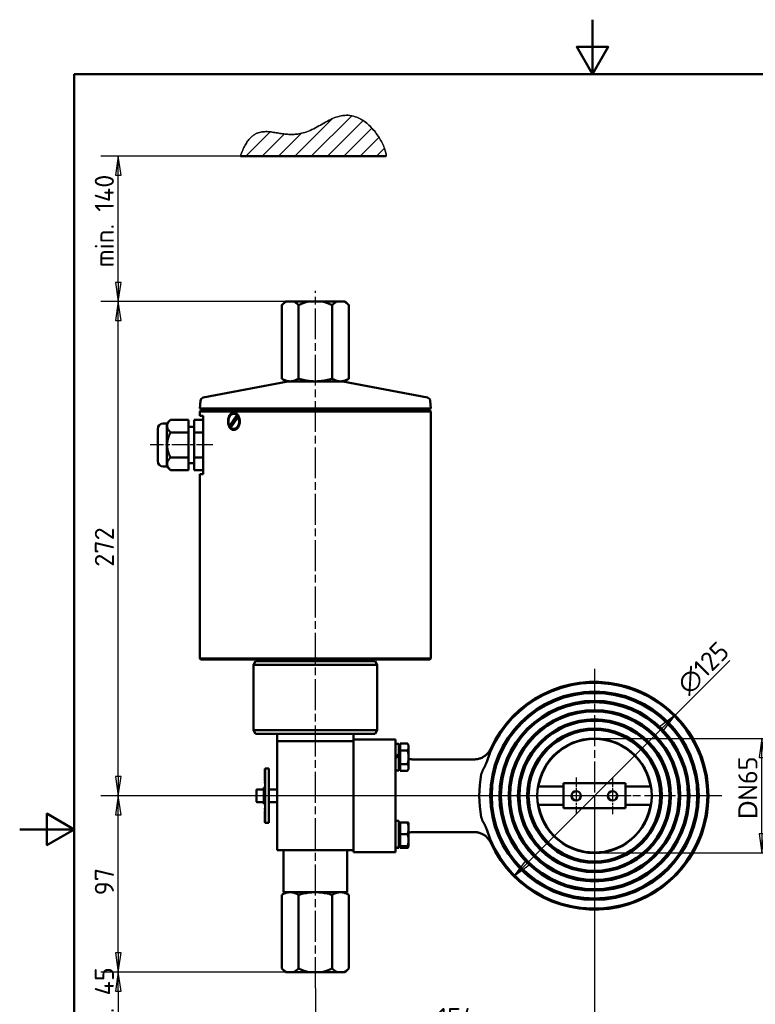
# Model space of a CAD drawing. Header units: millimetres. Extents: x 0 to 630, y 0 to 891.
# Tile 16 of 17: x 0 to 405, y 349 to 891. Entities that reach past the tile are written whole.
import ezdxf

# ---------------------------------------------------------------- set-up
doc = ezdxf.new("R2010")
doc.units = ezdxf.units.MM
doc.header["$LTSCALE"] = 3
doc.linetypes.add('CHAIN', pattern=[0.3543, 0.2362, -0.0295, 0.0591, -0.0295])
for name, color, linetype, lineweight in [('Bemaßungen(DIN)', 7, 'Continuous', 25), ('Mittellinie(DIN)', 4, 'CHAIN', 25), ('Mittelpunktmarkierung(DIN)', 4, 'CHAIN', 25), ('Rahmen_0', 179, 'Continuous', 50), ('Schraffur', 230, 'Continuous', 25), ('Sichtbare Kanten(DIN)', 7, 'Continuous', 50), ('Skizziergeometrie(DIN)', 179, 'Continuous', 50)]:
    doc.layers.add(name, color=color, linetype=linetype, lineweight=lineweight)
doc.styles.add('STANDARD-BSI~0', font='isocpeur.ttf')
doc.dimstyles.new('STANDARD-DIN', dxfattribs={"dimscale": 3, "dimtxt": 3.5, "dimasz": 3.5, "dimexe": 3.175, "dimexo": 0, "dimgap": 0.8, "dimtad": 1, "dimrnd": 1e-08, "dimtxsty": 'STANDARD-BSI~0', "dimblk": 'Filled-1', "dimcen": 0.09, "dimdle": 10, "dimclrd": 5, "dimclre": 5, "dimclrt": 256, "dimadec": 1, "dimazin": 2, "dimtfac": 0.714286, "dimtdec": 3, "dimtmove": 0, "dimatfit": 3, "dimfxl": 0, "dimtolj": 1, "dimlwd": 25, "dimlwe": 25, "dimarcsym": 0})

# ---------------------------------------------------------------- blocks, each defined once
blk = doc.blocks.new('Ränder Default Border')
at = {"layer": 'Rahmen_0', "flags": 128}
for points in [[(105, 297), (105, 287), (102.11, 292), (107.89, 292), (105, 287)], [(10, 10), (10, 287), (200, 287), (200, 10), (10, 10)], [(0, 148.5), (10, 148.5), (5, 151.39), (5, 145.61), (10, 148.5)]]:
    blk.add_lwpolyline(points, dxfattribs=at)
blk = doc.blocks.new('Filled-1')
at = {"color": 0}
for p, q in [((0, 0), (-1, 0.143)), ((-1, 0.143), (-1, -0.143)), ((-1, 0), (0, 0)), ((-1, -0.143), (0, 0))]:
    blk.add_line(p, q, dxfattribs=at)
at = {"color": 0, "flags": 128}
blk.add_lwpolyline([(-1, -0.143), (0, 0), (-1, 0.143), (-1, -0.143)], dxfattribs=at)
at = {"color": 0}
blk.add_solid([(-1, -0.143), (0, 0), (-1, 0.143), (-1, -0.143)], dxfattribs=at)
blk = doc.blocks.new('*D19')
at = {"layer": 'Bemaßungen(DIN)', "color": 5, "linetype": 'Continuous', "lineweight": 25}
for p, q in [((316.09, 464), (316.09, 324.75)), ((162.59, 358.14), (162.59, 324.75)), ((173.09, 334.28), (305.59, 334.28))]:
    blk.add_line(p, q, dxfattribs=at)
at = {"layer": 'Defpoints', "color": 0, "linetype": 'Continuous'}
for p in [(316.09, 464), (162.59, 358.14), (316.09, 334.28)]:
    blk.add_point(p, dxfattribs=at)
at = {"layer": 'Bemaßungen(DIN)', "color": 5, "linetype": 'Continuous', "lineweight": 25, "xscale": 10.5, "yscale": 10.5, "zscale": 10.5, "rotation": 180}
blk.add_blockref('Filled-1', (162.59, 334.28), dxfattribs=at)
at = {"layer": 'Bemaßungen(DIN)', "color": 5, "linetype": 'Continuous', "lineweight": 25, "xscale": 10.5, "yscale": 10.5, "zscale": 10.5}
blk.add_blockref('Filled-1', (316.09, 334.28), dxfattribs=at)
at = {"layer": 'Bemaßungen(DIN)', "color": 250, "linetype": 'Continuous', "lineweight": 25, "true_color": 0x3f3f3f, "insert": (229.89, 347.18), "char_height": 10.5, "attachment_point": 1, "style": 'STANDARD-BSI~0'}
blk.add_mtext('\\A1;154', dxfattribs=at)
blk = doc.blocks.new('*D20')
at = {"layer": 'Bemaßungen(DIN)', "color": 5, "linetype": 'Continuous', "lineweight": 25}
for p, q in [((316.09, 464), (44.69, 464)), ((54.21, 377.5), (54.21, 453.5)), ((154.68, 367), (44.69, 367))]:
    blk.add_line(p, q, dxfattribs=at)
at = {"layer": 'Defpoints', "color": 0, "linetype": 'Continuous'}
for p in [(54.21, 464), (316.09, 464), (154.68, 367)]:
    blk.add_point(p, dxfattribs=at)
at = {"layer": 'Bemaßungen(DIN)', "color": 5, "linetype": 'Continuous', "lineweight": 25, "xscale": 10.5, "yscale": 10.5, "zscale": 10.5}
for p, rotation in [((54.21, 464), 90), ((54.21, 367), 270)]:
    blk.add_blockref('Filled-1', p, dxfattribs=dict(at, rotation=rotation))
at = {"layer": 'Bemaßungen(DIN)', "color": 250, "linetype": 'Continuous', "lineweight": 25, "true_color": 0x3f3f3f, "insert": (41.31, 409.2), "char_height": 10.5, "attachment_point": 1, "rotation": 90, "style": 'STANDARD-BSI~0'}
blk.add_mtext('\\A1;97', dxfattribs=at)
blk = doc.blocks.new('*D21')
at = {"layer": 'Bemaßungen(DIN)', "color": 5, "linetype": 'Continuous', "lineweight": 25}
for p, q in [((154.68, 735.91), (44.69, 735.91)), ((54.21, 474.5), (54.21, 725.41)), ((316.09, 464), (44.69, 464))]:
    blk.add_line(p, q, dxfattribs=at)
at = {"layer": 'Defpoints', "color": 0, "linetype": 'Continuous'}
for p in [(54.21, 735.91), (154.68, 735.91), (316.09, 464)]:
    blk.add_point(p, dxfattribs=at)
at = {"layer": 'Bemaßungen(DIN)', "color": 5, "linetype": 'Continuous', "lineweight": 25, "xscale": 10.5, "yscale": 10.5, "zscale": 10.5}
for p, rotation in [((54.21, 735.91), 90), ((54.21, 464), 270)]:
    blk.add_blockref('Filled-1', p, dxfattribs=dict(at, rotation=rotation))
at = {"layer": 'Bemaßungen(DIN)', "color": 250, "linetype": 'Continuous', "lineweight": 25, "true_color": 0x3f3f3f, "insert": (41.31, 589.98), "char_height": 10.5, "attachment_point": 1, "rotation": 90, "style": 'STANDARD-BSI~0'}
blk.add_mtext('\\A1;272', dxfattribs=at)
blk = doc.blocks.new('*D24')
at = {"layer": 'Bemaßungen(DIN)', "color": 5, "linetype": 'Continuous', "lineweight": 25}
for p, q in [((316.09, 495.5), (417.73, 495.5)), ((408.2, 443), (408.2, 485)), ((316.09, 432.5), (417.73, 432.5))]:
    blk.add_line(p, q, dxfattribs=at)
at = {"layer": 'Defpoints', "color": 0, "linetype": 'Continuous'}
for p in [(316.09, 495.5), (408.2, 495.5), (316.09, 432.5)]:
    blk.add_point(p, dxfattribs=at)
at = {"layer": 'Bemaßungen(DIN)', "color": 5, "linetype": 'Continuous', "lineweight": 25, "xscale": 10.5, "yscale": 10.5, "zscale": 10.5}
for p, rotation in [((408.2, 495.5), 90), ((408.2, 432.5), 270)]:
    blk.add_blockref('Filled-1', p, dxfattribs=dict(at, rotation=rotation))
at = {"layer": 'Bemaßungen(DIN)', "color": 250, "linetype": 'Continuous', "lineweight": 25, "true_color": 0x3f3f3f, "insert": (395.19, 444.52), "char_height": 10.5, "attachment_point": 1, "rotation": 90, "style": 'STANDARD-BSI~0'}
blk.add_mtext('\\A1; \\fAIGDT|b0|i0;\\H10.5000;D\\fISOCPEUR|b0|i0;\\H10.5000;N65', dxfattribs=at)
blk = doc.blocks.new('*D25')
at = {"layer": 'Bemaßungen(DIN)', "color": 5, "linetype": 'Continuous', "lineweight": 25}
for p, q in [((360.4, 508.3), (390.52, 538.42)), ((279.21, 427.12), (352.97, 500.87))]:
    blk.add_line(p, q, dxfattribs=at)
at = {"layer": 'Defpoints', "color": 0, "linetype": 'Continuous'}
for p in [(360.4, 508.3), (271.79, 419.69)]:
    blk.add_point(p, dxfattribs=at)
at = {"layer": 'Bemaßungen(DIN)', "color": 5, "linetype": 'Continuous', "lineweight": 25, "xscale": 10.5, "yscale": 10.5, "zscale": 10.5}
for p, rotation in [((360.4, 508.3), 44.99999999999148), ((271.79, 419.69), 224.9999999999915)]:
    blk.add_blockref('Filled-1', p, dxfattribs=dict(at, rotation=rotation))
at = {"layer": 'Bemaßungen(DIN)', "color": 250, "linetype": 'Continuous', "lineweight": 25, "true_color": 0x3f3f3f, "insert": (360.4, 526.54), "char_height": 10.5, "attachment_point": 1, "rotation": 45, "style": 'STANDARD-BSI~0'}
blk.add_mtext('\\A1;∅125', dxfattribs=at)
blk = doc.blocks.new('*D26')
at = {"layer": 'Bemaßungen(DIN)', "color": 5, "linetype": 'Continuous', "lineweight": 25}
for p, q in [((121.37, 815.91), (44.69, 815.91)), ((54.21, 746.41), (54.21, 805.41)), ((150.7, 735.91), (44.69, 735.91))]:
    blk.add_line(p, q, dxfattribs=at)
at = {"layer": 'Defpoints', "color": 0, "linetype": 'Continuous'}
for p in [(54.21, 815.91), (121.37, 815.91), (150.7, 735.91)]:
    blk.add_point(p, dxfattribs=at)
at = {"layer": 'Bemaßungen(DIN)', "color": 5, "linetype": 'Continuous', "lineweight": 25, "xscale": 10.5, "yscale": 10.5, "zscale": 10.5}
for p, rotation in [((54.21, 815.91), 90), ((54.21, 735.91), 270)]:
    blk.add_blockref('Filled-1', p, dxfattribs=dict(at, rotation=rotation))
at = {"layer": 'Bemaßungen(DIN)', "color": 250, "linetype": 'Continuous', "lineweight": 25, "true_color": 0x3f3f3f, "insert": (41.3, 748.08), "char_height": 10.5, "attachment_point": 1, "rotation": 90, "style": 'STANDARD-BSI~0'}
blk.add_mtext('\\A1; min. 140', dxfattribs=at)
blk = doc.blocks.new('*D28')
at = {"layer": 'Bemaßungen(DIN)', "color": 5, "linetype": 'Continuous', "lineweight": 25}
for p, q in [((146.77, 367), (44.69, 367)), ((54.21, 356.5), (54.21, 327.5)), ((143.22, 317), (44.69, 317))]:
    blk.add_line(p, q, dxfattribs=at)
at = {"layer": 'Defpoints', "color": 0, "linetype": 'Continuous'}
for p in [(146.77, 367), (54.21, 317), (143.22, 317)]:
    blk.add_point(p, dxfattribs=at)
at = {"layer": 'Bemaßungen(DIN)', "color": 5, "linetype": 'Continuous', "lineweight": 25, "xscale": 10.5, "yscale": 10.5, "zscale": 10.5}
for p, rotation in [((54.21, 367), 90), ((54.21, 317), 270)]:
    blk.add_blockref('Filled-1', p, dxfattribs=dict(at, rotation=rotation))
at = {"layer": 'Bemaßungen(DIN)', "color": 250, "linetype": 'Continuous', "lineweight": 25, "true_color": 0x3f3f3f, "insert": (41.3, 316.8), "char_height": 10.5, "attachment_point": 1, "rotation": 90, "style": 'STANDARD-BSI~0'}
blk.add_mtext('\\A1; min. 45', dxfattribs=at)

msp = doc.modelspace()

# ---------------------------------------------------------------- hatches: boundary and pattern name
at = {"layer": 'Schraffur'}
h = msp.add_hatch(dxfattribs=at)
h.set_pattern_fill('ANSI31', color=256, scale=50.8, style=0)
h.set_pattern_definition([(45, (0, 0), (-4.49013, 4.49013), [])])
edge = h.paths.add_edge_path()
edge.add_line((121.368, 815.909), (201.546, 815.909))
edge.add_spline(control_points=[(201.546, 815.909), (201.924, 822.326), (174.615, 869.415), (157.257, 797.778), (130.894, 843.425), (121.368, 815.909)], knot_values=[0, 0, 0, 0, 0, 0.4905104, 1, 1, 1, 1, 1], degree=4, periodic=0)

# ---------------------------------------------------------------- linework, layer by layer
msp.add_line((121.368, 815.909), (201.546, 815.909))
msp.add_open_spline([(201.546, 815.909), (201.924, 822.326), (174.615, 869.415), (157.257, 797.778), (130.894, 843.425), (121.368, 815.909)], degree=4, knots=[0, 0, 0, 0, 0, 0.4905104, 1, 1, 1, 1, 1])
at = {"layer": 'Mittellinie(DIN)', "linetype": 'CHAIN', "ltscale": 23.990969}
msp.add_line((162.592, 358.142), (162.592, 741.819), dxfattribs=at)
at = {"layer": 'Mittellinie(DIN)', "linetype": 'CHAIN', "ltscale": 12.772414}
msp.add_line((106.258, 656.996), (71.775, 656.996), dxfattribs=at)
at = {"layer": 'Mittelpunktmarkierung(DIN)', "linetype": 'CHAIN', "ltscale": 23.990969}
for p, q in [((316.092, 533.757), (316.092, 392.971)), ((386.075, 463.996), (125.974, 463.996))]:
    msp.add_line(p, q, dxfattribs=at)
at = {"layer": 'Mittelpunktmarkierung(DIN)', "linetype": 'CHAIN', "ltscale": 7.48203}
for p, q in [((306.092, 474.096), (306.092, 453.896)), ((326.092, 474.096), (326.092, 453.896)), ((316.192, 463.996), (295.992, 463.996)), ((336.192, 463.996), (315.992, 463.996))]:
    msp.add_line(p, q, dxfattribs=at)
at = {"layer": 'Sichtbare Kanten(DIN)'}
for p, q in [((146.117, 735.909), (144.117, 733.909)), ((144.117, 733.909), (144.117, 693.409)), ((146.772, 735.909), (146.117, 735.909)), ((146.772, 735.909), (150.7, 735.909)), ((158.664, 735.909), (150.7, 735.909)), ((153.355, 733.909), (153.355, 693.409)), ((158.664, 735.909), (166.521, 735.909)), ((174.484, 735.909), (166.521, 735.909)), ((171.83, 733.909), (171.83, 693.409)), ((174.484, 735.909), (178.413, 735.909)), ((179.067, 735.909), (178.413, 735.909)), ((179.067, 735.909), (181.067, 733.909)), ((181.067, 733.909), (181.067, 693.409)), ((147.407, 691.873), (100.982, 683.033)), ((146.715, 691.909), (144.117, 693.409)), ((146.715, 691.909), (178.469, 691.909)), ((177.778, 691.873), (224.202, 683.033)), ((178.469, 691.909), (181.067, 693.409)), ((99.364, 681.242), (98.992, 676.996)), ((225.821, 681.242), (226.192, 676.996)), ((226.192, 676.996), (98.992, 676.996)), ((99.988, 676.909), (98.992, 676.996)), ((99.592, 675.996), (99.092, 675.496)), ((226.092, 675.496), (99.092, 675.496)), ((99.092, 672.996), (99.092, 675.496)), ((100.889, 672.996), (99.092, 672.996)), ((99.592, 675.996), (225.592, 675.996)), ((225.196, 676.909), (99.988, 676.909)), ((100.592, 676.909), (100.592, 675.996)), ((100.889, 672.996), (100.889, 640.996)), ((115.291, 667.592), (119.403, 673.462)), ((120.162, 672.399), (116.049, 666.53)), ((119.916, 672.882), (116.616, 668.172)), ((117.726, 674.196), (118.08, 674.196)), ((119.403, 673.462), (119.757, 673.462)), ((120.515, 672.399), (120.162, 672.399)), ((224.592, 676.909), (224.592, 675.996)), ((225.196, 676.909), (226.192, 676.996)), ((225.592, 675.996), (226.092, 675.496)), ((226.092, 539.496), (226.092, 675.496)), ((80.889, 668.852), (78.889, 668.852)), ((80.889, 668.852), (82.889, 670.852)), ((80.889, 668.852), (80.889, 645.139)), ((92.889, 670.852), (82.889, 670.852)), ((92.889, 663.924), (92.889, 670.852)), ((95.889, 666.996), (92.889, 666.996)), ((95.889, 670.852), (95.889, 663.924)), ((100.889, 670.852), (95.889, 670.852)), ((115.644, 667.592), (115.291, 667.592)), ((75.889, 648.139), (75.889, 665.852)), ((92.889, 663.924), (82.889, 663.924)), ((92.889, 650.068), (92.889, 663.924)), ((100.889, 663.924), (95.889, 663.924)), ((95.889, 663.924), (95.889, 650.068)), ((117.726, 665.796), (118.08, 665.796)), ((80.889, 645.139), (78.889, 645.139)), ((80.889, 645.139), (82.889, 643.139)), ((92.889, 650.068), (82.889, 650.068)), ((92.889, 643.139), (92.889, 650.068)), ((95.889, 646.996), (92.889, 646.996)), ((100.889, 650.068), (95.889, 650.068)), ((95.889, 650.068), (95.889, 643.139)), ((92.889, 643.139), (82.889, 643.139)), ((100.889, 643.139), (95.889, 643.139)), ((99.092, 640.996), (100.889, 640.996)), ((99.092, 539.496), (99.092, 640.996)), ((99.092, 539.496), (226.092, 539.496)), ((99.592, 538.996), (99.092, 539.496)), ((225.592, 538.996), (99.592, 538.996)), ((129.747, 537.996), (128.592, 535.996)), ((129.747, 537.996), (195.438, 537.996)), ((131.592, 537.996), (131.592, 538.996)), ((193.592, 537.996), (193.592, 538.996)), ((195.438, 537.996), (196.592, 535.996)), ((225.592, 538.996), (226.092, 539.496)), ((196.592, 535.996), (128.592, 535.996)), ((128.592, 499.996), (128.592, 535.996)), ((196.592, 499.996), (196.592, 535.996)), ((128.592, 499.996), (196.592, 499.996)), ((129.747, 497.996), (128.592, 499.996)), ((195.438, 497.996), (196.592, 499.996)), ((195.438, 497.996), (129.747, 497.996)), ((141.592, 497.996), (141.592, 493.996)), ((183.592, 493.996), (141.592, 493.996)), ((141.592, 493.996), (141.592, 433.996)), ((183.592, 494.914), (183.592, 497.996)), ((206.592, 495.028), (183.592, 495.028)), ((183.592, 494.914), (183.592, 494.547)), ((183.592, 493.996), (183.592, 494.547)), ((183.592, 433.996), (183.592, 493.996)), ((206.592, 495.028), (206.592, 494.547)), ((206.592, 494.547), (206.592, 491.548)), ((183.592, 491.548), (183.592, 436.444)), ((206.592, 492.609), (208.592, 492.609)), ((206.592, 491.548), (206.592, 436.444)), ((208.592, 492.609), (208.592, 486.764)), ((209.192, 491.024), (208.592, 491.024)), ((209.192, 492.715), (213.312, 492.715)), ((209.192, 488.962), (209.192, 492.715)), ((209.192, 488.962), (213.312, 488.962)), ((209.192, 481.456), (209.192, 488.962)), ((213.892, 491.709), (213.312, 492.715)), ((213.892, 490.838), (213.892, 491.709)), ((213.892, 485.209), (213.892, 490.838)), ((208.592, 486.764), (206.592, 485.609)), ((206.592, 484.809), (208.592, 485.964)), ((208.592, 486.764), (208.592, 485.964)), ((208.592, 485.964), (208.592, 477.809)), ((213.892, 479.58), (213.892, 485.209)), ((250.102, 483.996), (216.592, 483.996)), ((134.892, 476.824), (134.892, 478.793)), ((134.992, 478.793), (134.892, 478.793)), ((134.892, 476.772), (134.892, 476.824)), ((134.992, 476.824), (134.892, 476.824)), ((134.992, 476.772), (134.892, 476.772)), ((134.892, 476.17), (134.892, 476.772)), ((134.992, 448.996), (134.992, 478.996)), ((136.992, 478.996), (134.992, 478.996)), ((136.992, 448.996), (136.992, 478.996)), ((206.592, 477.809), (208.592, 477.809)), ((209.192, 479.394), (208.592, 479.394)), ((209.192, 481.456), (213.312, 481.456)), ((209.192, 477.703), (209.192, 481.456)), ((209.192, 477.703), (213.312, 477.703)), ((213.892, 478.709), (213.312, 477.703)), ((213.892, 478.709), (213.892, 479.58)), ((134.892, 476.07), (134.892, 476.17)), ((134.992, 476.17), (134.892, 476.17)), ((134.992, 476.07), (134.892, 476.07)), ((134.892, 476.005), (134.892, 476.036)), ((134.992, 476.036), (134.892, 476.036)), ((134.892, 475.732), (134.892, 476.005)), ((134.992, 476.005), (134.892, 476.005)), ((134.892, 475.463), (134.892, 475.732)), ((134.992, 475.732), (134.892, 475.732)), ((134.892, 475.294), (134.892, 475.463)), ((134.892, 475.052), (134.892, 475.294)), ((134.992, 475.294), (134.892, 475.294)), ((134.892, 473.453), (134.892, 475.052)), ((134.992, 475.052), (134.892, 475.052)), ((134.892, 473.413), (134.892, 473.453)), ((134.992, 473.453), (134.892, 473.453)), ((134.992, 473.413), (134.892, 473.413)), ((134.892, 472.466), (134.892, 473.413)), ((134.892, 472.237), (134.892, 472.466)), ((134.992, 472.466), (134.892, 472.466)), ((134.992, 472.237), (134.892, 472.237)), ((134.892, 471.082), (134.892, 471.582)), ((134.992, 471.582), (134.892, 471.582)), ((130.192, 460.896), (130.192, 467.096)), ((130.592, 467.496), (134.192, 467.496)), ((134.192, 459.496), (134.192, 468.496)), ((134.992, 468.496), (134.192, 468.496)), ((134.892, 470.909), (134.892, 471.082)), ((134.992, 471.082), (134.892, 471.082)), ((134.992, 470.909), (134.892, 470.909)), ((134.892, 468.878), (134.892, 469.22)), ((134.992, 469.22), (134.892, 469.22)), ((134.892, 468.69), (134.892, 468.878)), ((134.992, 468.878), (134.892, 468.878)), ((134.992, 468.69), (134.892, 468.69)), ((136.992, 467.496), (141.592, 467.496)), ((284.992, 468.996), (299.092, 468.996)), ((333.092, 470.924), (299.092, 470.924)), ((299.092, 457.068), (299.092, 470.924)), ((333.092, 470.924), (333.092, 457.068)), ((333.092, 468.996), (347.193, 468.996)), ((130.592, 460.496), (134.192, 460.496)), ((134.992, 459.496), (134.192, 459.496)), ((134.892, 459.114), (134.892, 459.302)), ((134.992, 459.302), (134.892, 459.302)), ((134.892, 458.772), (134.892, 459.114)), ((134.992, 459.114), (134.892, 459.114)), ((134.992, 458.772), (134.892, 458.772)), ((134.892, 456.909), (134.892, 457.083)), ((134.992, 457.083), (134.892, 457.083)), ((134.892, 456.409), (134.892, 456.909)), ((134.992, 456.909), (134.892, 456.909)), ((134.992, 456.409), (134.892, 456.409)), ((134.892, 455.525), (134.892, 455.755)), ((134.992, 455.755), (134.892, 455.755)), ((134.892, 454.496), (134.892, 455.525)), ((134.992, 455.525), (134.892, 455.525)), ((136.992, 460.496), (141.592, 460.496)), ((284.992, 458.996), (299.092, 458.996)), ((299.092, 457.068), (333.092, 457.068)), ((333.092, 458.996), (347.193, 458.996)), ((134.892, 454.465), (134.892, 454.496)), ((134.992, 454.496), (134.892, 454.496)), ((134.892, 454.192), (134.892, 454.465)), ((134.992, 454.465), (134.892, 454.465)), ((134.892, 453.923), (134.892, 454.192)), ((134.992, 454.192), (134.892, 454.192)), ((134.892, 453.754), (134.892, 453.923)), ((134.892, 453.512), (134.892, 453.754)), ((134.992, 453.754), (134.892, 453.754)), ((134.892, 451.913), (134.892, 453.512)), ((134.992, 453.512), (134.892, 453.512)), ((134.992, 451.913), (134.892, 451.913)), ((134.892, 451.873), (134.892, 451.913)), ((134.992, 451.873), (134.892, 451.873)), ((134.892, 451.822), (134.892, 451.873)), ((134.892, 451.22), (134.892, 451.822)), ((134.992, 451.822), (134.892, 451.822)), ((134.892, 451.168), (134.892, 451.22)), ((134.992, 451.22), (134.892, 451.22)), ((134.892, 449.198), (134.892, 451.168)), ((134.992, 451.168), (134.892, 451.168)), ((206.592, 450.183), (208.592, 450.183)), ((208.592, 450.183), (208.592, 435.548)), ((134.992, 449.198), (134.892, 449.198)), ((136.992, 448.996), (134.992, 448.996)), ((209.192, 448.598), (208.592, 448.598)), ((209.192, 449.283), (213.312, 449.283)), ((209.192, 442.783), (209.192, 449.283)), ((213.312, 449.283), (213.892, 449.283)), ((213.892, 446.033), (213.892, 449.283)), ((213.892, 439.533), (213.892, 446.033)), ((209.192, 442.783), (213.312, 442.783)), ((209.192, 436.283), (209.192, 442.783)), ((213.892, 436.283), (213.892, 439.533)), ((216.592, 443.996), (250.102, 443.996)), ((141.592, 433.996), (183.592, 433.996)), ((145.092, 433.996), (145.092, 410.996)), ((180.092, 433.996), (180.092, 410.996)), ((183.592, 433.444), (183.592, 433.996)), ((183.592, 433.444), (183.592, 432.963)), ((206.592, 436.444), (206.592, 433.444)), ((206.592, 433.444), (206.592, 432.963)), ((207.285, 435.383), (208.592, 435.383)), ((209.192, 436.968), (208.592, 436.968)), ((208.592, 435.548), (208.592, 435.421)), ((208.592, 435.421), (208.592, 435.383)), ((209.192, 435.277), (209.192, 436.283)), ((209.192, 436.283), (213.312, 436.283)), ((209.192, 435.277), (213.312, 435.277)), ((213.892, 436.283), (213.312, 435.277)), ((213.892, 436.283), (213.312, 436.283)), ((183.592, 432.963), (206.592, 432.963)), ((146.715, 410.996), (144.117, 409.496)), ((144.117, 368.996), (144.117, 409.496)), ((180.092, 410.996), (145.092, 410.996)), ((153.355, 368.996), (153.355, 409.496)), ((171.83, 368.996), (171.83, 409.496)), ((178.469, 410.996), (181.067, 409.496)), ((181.067, 368.996), (181.067, 409.496)), ((146.117, 366.996), (144.117, 368.996)), ((179.067, 366.996), (181.067, 368.996)), ((146.117, 366.996), (146.772, 366.996)), ((150.7, 366.996), (146.772, 366.996)), ((150.7, 366.996), (158.664, 366.996)), ((166.521, 366.996), (158.664, 366.996)), ((166.521, 366.996), (174.484, 366.996)), ((178.413, 366.996), (174.484, 366.996)), ((178.413, 366.996), (179.067, 366.996))]:
    msp.add_line(p, q, dxfattribs=at)
at = {"layer": 'Sichtbare Kanten(DIN)', "flags": 128}
for points in [[(146.772, 735.909), (146.666, 735.857), (146.56, 735.803), (146.454, 735.746), (146.348, 735.686), (146.241, 735.624), (146.134, 735.559), (146.026, 735.491), (145.918, 735.421), (145.81, 735.347), (145.701, 735.272), (145.592, 735.193), (145.482, 735.111), (145.372, 735.027), (145.261, 734.94), (145.15, 734.85), (145.038, 734.757), (144.926, 734.662), (144.812, 734.563), (144.698, 734.462), (144.584, 734.357), (144.468, 734.25), (144.352, 734.139), (144.235, 734.025), (144.117, 733.909)], [(153.355, 733.909), (153.237, 734.025), (153.12, 734.139), (153.003, 734.25), (152.888, 734.357), (152.773, 734.462), (152.659, 734.563), (152.546, 734.662), (152.433, 734.757), (152.321, 734.85), (152.21, 734.94), (152.099, 735.027), (151.989, 735.111), (151.879, 735.193), (151.77, 735.272), (151.661, 735.347), (151.553, 735.421), (151.445, 735.491), (151.338, 735.559), (151.231, 735.624), (151.124, 735.686), (151.018, 735.746), (150.911, 735.803), (150.806, 735.857), (150.7, 735.909)], [(158.664, 735.909), (158.453, 735.857), (158.241, 735.803), (158.029, 735.746), (157.816, 735.686), (157.602, 735.624), (157.388, 735.559), (157.173, 735.491), (156.957, 735.421), (156.741, 735.347), (156.523, 735.272), (156.305, 735.193), (156.086, 735.111), (155.865, 735.027), (155.644, 734.94), (155.421, 734.85), (155.197, 734.757), (154.972, 734.662), (154.745, 734.563), (154.517, 734.462), (154.288, 734.357), (154.057, 734.25), (153.824, 734.139), (153.59, 734.025), (153.355, 733.909)], [(171.83, 733.909), (171.594, 734.025), (171.36, 734.139), (171.128, 734.25), (170.897, 734.357), (170.667, 734.462), (170.439, 734.563), (170.213, 734.662), (169.988, 734.757), (169.764, 734.85), (169.541, 734.94), (169.319, 735.027), (169.099, 735.111), (168.879, 735.193), (168.661, 735.272), (168.444, 735.347), (168.227, 735.421), (168.011, 735.491), (167.796, 735.559), (167.582, 735.624), (167.369, 735.686), (167.156, 735.746), (166.944, 735.803), (166.732, 735.857), (166.521, 735.909)], [(174.484, 735.909), (174.379, 735.857), (174.273, 735.803), (174.167, 735.746), (174.06, 735.686), (173.954, 735.624), (173.847, 735.559), (173.739, 735.491), (173.631, 735.421), (173.523, 735.347), (173.414, 735.272), (173.305, 735.193), (173.195, 735.111), (173.085, 735.027), (172.974, 734.94), (172.863, 734.85), (172.751, 734.757), (172.638, 734.662), (172.525, 734.563), (172.411, 734.462), (172.296, 734.357), (172.181, 734.25), (172.065, 734.139), (171.948, 734.025), (171.83, 733.909)], [(181.067, 733.909), (180.95, 734.025), (180.833, 734.139), (180.716, 734.25), (180.601, 734.357), (180.486, 734.462), (180.372, 734.563), (180.259, 734.662), (180.146, 734.757), (180.034, 734.85), (179.923, 734.94), (179.812, 735.027), (179.702, 735.111), (179.592, 735.193), (179.483, 735.272), (179.374, 735.347), (179.266, 735.421), (179.158, 735.491), (179.051, 735.559), (178.944, 735.624), (178.837, 735.686), (178.73, 735.746), (178.624, 735.803), (178.518, 735.857), (178.413, 735.909)], [(144.117, 693.409), (144.554, 693.166), (144.976, 692.949), (145.385, 692.757), (145.783, 692.589), (146.172, 692.442), (146.553, 692.317), (146.927, 692.213), (147.295, 692.128), (147.659, 692.063), (148.02, 692.016), (148.378, 691.989), (148.736, 691.98), (149.093, 691.989), (149.452, 692.016), (149.812, 692.063), (150.176, 692.128), (150.545, 692.213), (150.919, 692.317), (151.299, 692.442), (151.688, 692.589), (152.087, 692.757), (152.496, 692.949), (152.918, 693.166), (153.355, 693.409)], [(153.355, 693.409), (154.228, 693.166), (155.072, 692.949), (155.891, 692.757), (156.688, 692.589), (157.465, 692.442), (158.227, 692.317), (158.974, 692.213), (159.711, 692.128), (160.439, 692.063), (161.16, 692.016), (161.877, 691.989), (162.592, 691.98), (163.307, 691.989), (164.024, 692.016), (164.745, 692.063), (165.473, 692.128), (166.21, 692.213), (166.958, 692.317), (167.719, 692.442), (168.497, 692.589), (169.294, 692.757), (170.112, 692.949), (170.957, 693.166), (171.83, 693.409)], [(171.83, 693.409), (172.266, 693.166), (172.688, 692.949), (173.098, 692.757), (173.496, 692.589), (173.885, 692.442), (174.266, 692.317), (174.64, 692.213), (175.008, 692.128), (175.372, 692.063), (175.733, 692.016), (176.091, 691.989), (176.449, 691.98), (176.806, 691.989), (177.165, 692.016), (177.525, 692.063), (177.889, 692.128), (178.257, 692.213), (178.631, 692.317), (179.012, 692.442), (179.401, 692.589), (179.799, 692.757), (180.209, 692.949), (180.631, 693.166), (181.067, 693.409)], [(117.691, 665.246), (117.272, 665.287), (116.855, 665.411), (116.452, 665.618), (116.076, 665.905), (115.736, 666.259), (115.441, 666.664), (115.186, 667.122), (114.966, 667.639), (114.79, 668.202), (114.665, 668.794), (114.591, 669.399), (114.567, 669.996), (114.591, 670.593), (114.665, 671.198), (114.79, 671.791), (114.966, 672.354), (115.186, 672.871), (115.441, 673.328), (115.737, 673.734), (116.077, 674.088), (116.452, 674.374), (116.855, 674.581), (117.272, 674.705), (117.691, 674.746)], [(117.691, 674.746), (118.114, 674.705), (118.543, 674.581), (118.965, 674.374), (119.365, 674.088), (119.734, 673.734), (120.06, 673.328), (120.344, 672.871), (120.592, 672.354), (120.792, 671.791), (120.936, 671.198), (121.021, 670.593), (121.05, 669.996), (121.021, 669.399), (120.936, 668.794), (120.793, 668.202), (120.592, 667.639), (120.345, 667.122), (120.06, 666.664), (119.734, 666.259), (119.366, 665.905), (118.965, 665.618), (118.543, 665.411), (118.114, 665.287), (117.691, 665.246)], [(119.757, 673.462), (119.764, 673.435), (119.772, 673.409), (119.779, 673.383), (119.786, 673.357), (119.793, 673.331), (119.8, 673.305), (119.807, 673.28), (119.814, 673.255), (119.821, 673.23), (119.828, 673.205), (119.835, 673.181), (119.841, 673.157), (119.848, 673.133), (119.855, 673.109), (119.861, 673.085), (119.867, 673.062), (119.874, 673.039), (119.88, 673.016), (119.886, 672.993), (119.892, 672.971), (119.898, 672.948), (119.904, 672.926), (119.91, 672.904), (119.916, 672.882)], [(82.889, 670.852), (82.574, 670.525), (82.292, 670.208), (82.043, 669.901), (81.824, 669.602), (81.634, 669.311), (81.472, 669.025), (81.336, 668.745), (81.226, 668.469), (81.141, 668.196), (81.081, 667.925), (81.045, 667.656), (81.033, 667.388), (81.045, 667.12), (81.081, 666.851), (81.141, 666.581), (81.226, 666.308), (81.336, 666.031), (81.472, 665.751), (81.634, 665.465), (81.824, 665.174), (82.043, 664.875), (82.292, 664.568), (82.574, 664.251), (82.889, 663.924)], [(116.616, 668.172), (116.58, 668.151), (116.543, 668.128), (116.506, 668.106), (116.468, 668.084), (116.431, 668.061), (116.393, 668.039), (116.354, 668.016), (116.315, 667.992), (116.276, 667.969), (116.237, 667.945), (116.197, 667.922), (116.157, 667.898), (116.116, 667.873), (116.075, 667.849), (116.034, 667.824), (115.992, 667.8), (115.95, 667.774), (115.908, 667.749), (115.865, 667.724), (115.821, 667.698), (115.778, 667.672), (115.734, 667.646), (115.689, 667.619), (115.644, 667.592)], [(82.889, 663.924), (82.574, 663.269), (82.292, 662.636), (82.043, 662.022), (81.824, 661.424), (81.634, 660.841), (81.472, 660.27), (81.336, 659.709), (81.226, 659.157), (81.141, 658.611), (81.081, 658.07), (81.045, 657.532), (81.033, 656.996), (81.045, 656.46), (81.081, 655.922), (81.141, 655.381), (81.226, 654.835), (81.336, 654.282), (81.472, 653.722), (81.634, 653.151), (81.824, 652.567), (82.043, 651.97), (82.292, 651.356), (82.574, 650.722), (82.889, 650.068)], [(82.889, 650.068), (82.574, 649.74), (82.292, 649.424), (82.043, 649.117), (81.824, 648.818), (81.634, 648.526), (81.472, 648.241), (81.336, 647.96), (81.226, 647.684), (81.141, 647.411), (81.081, 647.14), (81.045, 646.872), (81.033, 646.603), (81.045, 646.335), (81.081, 646.067), (81.141, 645.796), (81.226, 645.523), (81.336, 645.247), (81.472, 644.966), (81.634, 644.681), (81.824, 644.389), (82.043, 644.09), (82.292, 643.783), (82.574, 643.467), (82.889, 643.139)], [(213.892, 490.838), (213.891, 490.913), (213.888, 490.988), (213.883, 491.063), (213.876, 491.138), (213.867, 491.213), (213.857, 491.288), (213.844, 491.363), (213.829, 491.438), (213.812, 491.514), (213.793, 491.589), (213.773, 491.666), (213.75, 491.742), (213.725, 491.819), (213.698, 491.897), (213.669, 491.975), (213.639, 492.053), (213.606, 492.133), (213.57, 492.213), (213.533, 492.294), (213.493, 492.376), (213.451, 492.459), (213.407, 492.543), (213.361, 492.628), (213.312, 492.715)], [(213.312, 488.962), (213.361, 489.048), (213.407, 489.133), (213.451, 489.217), (213.493, 489.3), (213.533, 489.382), (213.57, 489.463), (213.606, 489.544), (213.639, 489.623), (213.669, 489.702), (213.698, 489.78), (213.725, 489.857), (213.75, 489.934), (213.773, 490.011), (213.793, 490.087), (213.812, 490.163), (213.829, 490.238), (213.844, 490.313), (213.857, 490.388), (213.867, 490.463), (213.876, 490.538), (213.883, 490.613), (213.888, 490.688), (213.891, 490.763), (213.892, 490.838)], [(213.892, 485.209), (213.891, 485.359), (213.888, 485.51), (213.883, 485.659), (213.876, 485.809), (213.867, 485.959), (213.857, 486.109), (213.844, 486.259), (213.829, 486.409), (213.812, 486.56), (213.793, 486.712), (213.773, 486.864), (213.75, 487.017), (213.725, 487.171), (213.698, 487.326), (213.669, 487.482), (213.639, 487.639), (213.606, 487.798), (213.57, 487.959), (213.533, 488.121), (213.493, 488.285), (213.451, 488.451), (213.407, 488.619), (213.361, 488.789), (213.312, 488.962)], [(249.91, 483.996), (250.388, 484.007), (250.865, 484.041), (251.339, 484.098), (251.809, 484.177), (252.276, 484.279), (252.737, 484.403), (253.192, 484.549), (253.641, 484.716), (254.08, 484.905), (254.509, 485.114), (254.928, 485.343), (255.335, 485.591), (255.729, 485.859), (256.111, 486.145), (256.479, 486.45), (256.833, 486.772), (257.171, 487.111), (257.491, 487.465), (257.795, 487.834), (258.08, 488.216), (258.346, 488.611), (258.593, 489.019), (258.821, 489.439), (259.029, 489.87)], [(213.312, 481.456), (213.361, 481.629), (213.407, 481.799), (213.451, 481.967), (213.493, 482.133), (213.533, 482.297), (213.57, 482.459), (213.606, 482.62), (213.639, 482.779), (213.669, 482.936), (213.698, 483.092), (213.725, 483.247), (213.75, 483.401), (213.773, 483.554), (213.793, 483.706), (213.812, 483.858), (213.829, 484.009), (213.844, 484.159), (213.857, 484.309), (213.867, 484.459), (213.876, 484.609), (213.883, 484.759), (213.888, 484.908), (213.891, 485.059), (213.892, 485.209)], [(253.86, 475.812), (253.916, 476.077), (253.985, 476.338), (254.065, 476.597), (254.156, 476.852), (254.255, 477.104), (254.362, 477.354), (254.477, 477.605), (254.599, 477.858), (254.728, 478.114), (254.862, 478.374), (255.001, 478.637), (255.144, 478.905), (255.292, 479.179), (255.442, 479.461), (255.594, 479.749), (255.746, 480.043), (255.898, 480.343), (256.048, 480.649), (256.194, 480.962), (256.337, 481.28), (256.473, 481.604), (256.603, 481.933), (256.725, 482.268), (256.837, 482.608)], [(213.892, 479.58), (213.891, 479.655), (213.888, 479.73), (213.883, 479.805), (213.876, 479.88), (213.867, 479.955), (213.857, 480.03), (213.844, 480.105), (213.829, 480.18), (213.812, 480.255), (213.793, 480.331), (213.773, 480.407), (213.75, 480.484), (213.725, 480.561), (213.698, 480.638), (213.669, 480.716), (213.639, 480.795), (213.606, 480.874), (213.57, 480.955), (213.533, 481.036), (213.493, 481.118), (213.451, 481.201), (213.407, 481.285), (213.361, 481.37), (213.312, 481.456)], [(213.312, 477.703), (213.361, 477.79), (213.407, 477.875), (213.451, 477.959), (213.493, 478.042), (213.533, 478.124), (213.57, 478.205), (213.606, 478.285), (213.639, 478.365), (213.669, 478.443), (213.698, 478.521), (213.725, 478.599), (213.75, 478.676), (213.773, 478.752), (213.793, 478.829), (213.812, 478.904), (213.829, 478.98), (213.844, 479.055), (213.857, 479.13), (213.867, 479.205), (213.876, 479.28), (213.883, 479.355), (213.888, 479.43), (213.891, 479.505), (213.892, 479.58)], [(285.62, 470.924), (285.597, 470.821), (285.573, 470.716), (285.55, 470.61), (285.528, 470.504), (285.505, 470.398), (285.483, 470.294), (285.462, 470.191), (285.442, 470.09), (285.423, 469.991), (285.404, 469.896), (285.387, 469.804), (285.37, 469.716), (285.355, 469.632), (285.34, 469.553), (285.327, 469.478), (285.314, 469.407), (285.302, 469.34), (285.291, 469.276), (285.281, 469.216), (285.272, 469.161), (285.264, 469.111), (285.256, 469.067), (285.25, 469.028), (285.245, 468.996)], [(346.94, 468.996), (346.934, 469.028), (346.928, 469.067), (346.921, 469.111), (346.912, 469.161), (346.903, 469.216), (346.893, 469.276), (346.882, 469.34), (346.87, 469.407), (346.858, 469.478), (346.844, 469.553), (346.83, 469.632), (346.814, 469.716), (346.798, 469.804), (346.78, 469.896), (346.762, 469.991), (346.742, 470.09), (346.722, 470.191), (346.701, 470.294), (346.679, 470.398), (346.657, 470.504), (346.634, 470.61), (346.611, 470.716), (346.588, 470.821), (346.565, 470.924)], [(285.245, 458.996), (285.25, 458.963), (285.256, 458.925), (285.264, 458.881), (285.272, 458.831), (285.281, 458.776), (285.291, 458.716), (285.302, 458.652), (285.314, 458.584), (285.327, 458.513), (285.34, 458.439), (285.355, 458.36), (285.37, 458.276), (285.387, 458.188), (285.404, 458.096), (285.423, 458), (285.442, 457.902), (285.462, 457.801), (285.483, 457.698), (285.505, 457.593), (285.528, 457.488), (285.55, 457.382), (285.573, 457.276), (285.597, 457.171), (285.62, 457.068)], [(346.565, 457.068), (346.588, 457.171), (346.611, 457.276), (346.634, 457.382), (346.657, 457.488), (346.679, 457.593), (346.701, 457.698), (346.722, 457.801), (346.742, 457.902), (346.762, 458), (346.78, 458.096), (346.798, 458.188), (346.814, 458.276), (346.83, 458.36), (346.844, 458.439), (346.858, 458.513), (346.87, 458.584), (346.882, 458.652), (346.893, 458.716), (346.903, 458.776), (346.912, 458.831), (346.921, 458.881), (346.928, 458.925), (346.934, 458.963), (346.94, 458.996)], [(256.837, 445.383), (256.724, 445.727), (256.6, 446.065), (256.469, 446.398), (256.331, 446.725), (256.187, 447.045), (256.04, 447.36), (255.889, 447.668), (255.737, 447.969), (255.584, 448.263), (255.432, 448.549), (255.283, 448.829), (255.137, 449.101), (254.994, 449.368), (254.855, 449.63), (254.722, 449.888), (254.594, 450.142), (254.473, 450.393), (254.36, 450.642), (254.254, 450.89), (254.155, 451.142), (254.065, 451.397), (253.985, 451.655), (253.916, 451.915), (253.86, 452.179)], [(213.892, 446.033), (213.891, 446.163), (213.888, 446.293), (213.883, 446.423), (213.876, 446.552), (213.867, 446.682), (213.857, 446.812), (213.844, 446.942), (213.829, 447.072), (213.812, 447.203), (213.793, 447.334), (213.773, 447.466), (213.75, 447.598), (213.725, 447.731), (213.698, 447.866), (213.669, 448.001), (213.639, 448.137), (213.606, 448.275), (213.57, 448.414), (213.533, 448.554), (213.493, 448.696), (213.451, 448.84), (213.407, 448.986), (213.361, 449.133), (213.312, 449.283)], [(213.312, 442.783), (213.361, 442.932), (213.407, 443.08), (213.451, 443.225), (213.493, 443.369), (213.533, 443.511), (213.57, 443.651), (213.606, 443.79), (213.639, 443.928), (213.669, 444.064), (213.698, 444.199), (213.725, 444.334), (213.75, 444.467), (213.773, 444.6), (213.793, 444.731), (213.812, 444.863), (213.829, 444.993), (213.844, 445.123), (213.857, 445.253), (213.867, 445.383), (213.876, 445.513), (213.883, 445.643), (213.888, 445.772), (213.891, 445.902), (213.892, 446.033)], [(213.892, 439.533), (213.891, 439.663), (213.888, 439.793), (213.883, 439.923), (213.876, 440.052), (213.867, 440.182), (213.857, 440.312), (213.844, 440.442), (213.829, 440.572), (213.812, 440.703), (213.793, 440.834), (213.773, 440.966), (213.75, 441.098), (213.725, 441.231), (213.698, 441.366), (213.669, 441.501), (213.639, 441.637), (213.606, 441.775), (213.57, 441.914), (213.533, 442.054), (213.493, 442.196), (213.451, 442.34), (213.407, 442.486), (213.361, 442.633), (213.312, 442.783)], [(213.312, 436.283), (213.361, 436.432), (213.407, 436.58), (213.451, 436.725), (213.493, 436.869), (213.533, 437.011), (213.57, 437.151), (213.606, 437.29), (213.639, 437.428), (213.669, 437.564), (213.698, 437.699), (213.725, 437.834), (213.75, 437.967), (213.773, 438.1), (213.793, 438.231), (213.812, 438.363), (213.829, 438.493), (213.844, 438.623), (213.857, 438.753), (213.867, 438.883), (213.876, 439.013), (213.883, 439.143), (213.888, 439.272), (213.891, 439.402), (213.892, 439.533)], [(249.91, 443.996), (250.388, 443.984), (250.865, 443.95), (251.339, 443.893), (251.809, 443.814), (252.276, 443.713), (252.737, 443.589), (253.192, 443.443), (253.641, 443.276), (254.08, 443.087), (254.509, 442.878), (254.928, 442.649), (255.335, 442.4), (255.729, 442.133), (256.111, 441.846), (256.479, 441.542), (256.833, 441.219), (257.171, 440.88), (257.491, 440.526), (257.795, 440.158), (258.08, 439.776), (258.346, 439.38), (258.593, 438.972), (258.821, 438.552), (259.029, 438.122)], [(213.312, 435.277), (213.337, 435.322), (213.362, 435.366), (213.387, 435.411), (213.411, 435.455), (213.434, 435.498), (213.456, 435.542), (213.478, 435.585), (213.499, 435.627), (213.52, 435.67), (213.54, 435.712), (213.559, 435.754), (213.578, 435.796), (213.596, 435.838), (213.614, 435.879), (213.631, 435.92), (213.648, 435.961), (213.664, 436.002), (213.679, 436.042), (213.694, 436.083), (213.708, 436.123), (213.722, 436.163), (213.735, 436.203), (213.748, 436.243), (213.76, 436.283)], [(153.355, 409.496), (152.918, 409.739), (152.496, 409.955), (152.087, 410.147), (151.688, 410.316), (151.299, 410.462), (150.919, 410.587), (150.545, 410.692), (150.176, 410.776), (149.812, 410.842), (149.452, 410.888), (149.093, 410.916), (148.736, 410.925), (148.378, 410.916), (148.02, 410.888), (147.659, 410.842), (147.295, 410.776), (146.927, 410.692), (146.553, 410.587), (146.172, 410.462), (145.783, 410.316), (145.385, 410.147), (144.976, 409.955), (144.554, 409.739), (144.117, 409.496)], [(171.83, 409.496), (170.957, 409.739), (170.112, 409.955), (169.294, 410.147), (168.497, 410.316), (167.719, 410.462), (166.958, 410.587), (166.21, 410.692), (165.473, 410.776), (164.745, 410.842), (164.024, 410.888), (163.307, 410.916), (162.592, 410.925), (161.877, 410.916), (161.16, 410.888), (160.439, 410.842), (159.711, 410.776), (158.974, 410.692), (158.227, 410.587), (157.465, 410.462), (156.688, 410.316), (155.891, 410.147), (155.072, 409.955), (154.228, 409.739), (153.355, 409.496)], [(181.067, 409.496), (180.631, 409.739), (180.209, 409.955), (179.799, 410.147), (179.401, 410.316), (179.012, 410.462), (178.631, 410.587), (178.257, 410.692), (177.889, 410.776), (177.525, 410.842), (177.165, 410.888), (176.806, 410.916), (176.449, 410.925), (176.091, 410.916), (175.733, 410.888), (175.372, 410.842), (175.008, 410.776), (174.64, 410.692), (174.266, 410.587), (173.885, 410.462), (173.496, 410.316), (173.098, 410.147), (172.688, 409.955), (172.266, 409.739), (171.83, 409.496)], [(144.117, 368.996), (144.235, 368.879), (144.352, 368.765), (144.468, 368.655), (144.584, 368.547), (144.698, 368.443), (144.812, 368.341), (144.926, 368.243), (145.038, 368.147), (145.15, 368.054), (145.261, 367.964), (145.372, 367.877), (145.482, 367.793), (145.592, 367.712), (145.701, 367.633), (145.81, 367.557), (145.918, 367.484), (146.026, 367.413), (146.134, 367.346), (146.241, 367.281), (146.348, 367.218), (146.454, 367.159), (146.56, 367.102), (146.666, 367.047), (146.772, 366.996)], [(150.7, 366.996), (150.806, 367.047), (150.911, 367.102), (151.018, 367.159), (151.124, 367.218), (151.231, 367.281), (151.338, 367.346), (151.445, 367.413), (151.553, 367.484), (151.661, 367.557), (151.77, 367.633), (151.879, 367.712), (151.989, 367.793), (152.099, 367.877), (152.21, 367.964), (152.321, 368.054), (152.433, 368.147), (152.546, 368.243), (152.659, 368.341), (152.773, 368.443), (152.888, 368.547), (153.003, 368.655), (153.12, 368.765), (153.237, 368.879), (153.355, 368.996)], [(153.355, 368.996), (153.59, 368.879), (153.824, 368.765), (154.057, 368.655), (154.288, 368.547), (154.517, 368.443), (154.745, 368.341), (154.972, 368.243), (155.197, 368.147), (155.421, 368.054), (155.644, 367.964), (155.865, 367.877), (156.086, 367.793), (156.305, 367.712), (156.523, 367.633), (156.741, 367.557), (156.957, 367.484), (157.173, 367.413), (157.388, 367.346), (157.602, 367.281), (157.816, 367.218), (158.029, 367.159), (158.241, 367.102), (158.453, 367.047), (158.664, 366.996)], [(166.521, 366.996), (166.732, 367.047), (166.944, 367.102), (167.156, 367.159), (167.369, 367.218), (167.582, 367.281), (167.796, 367.346), (168.011, 367.413), (168.227, 367.484), (168.444, 367.557), (168.661, 367.633), (168.879, 367.712), (169.099, 367.793), (169.319, 367.877), (169.541, 367.964), (169.764, 368.054), (169.988, 368.147), (170.213, 368.243), (170.439, 368.341), (170.667, 368.443), (170.897, 368.547), (171.128, 368.655), (171.36, 368.765), (171.594, 368.879), (171.83, 368.996)], [(171.83, 368.996), (171.948, 368.879), (172.065, 368.765), (172.181, 368.655), (172.296, 368.547), (172.411, 368.443), (172.525, 368.341), (172.638, 368.243), (172.751, 368.147), (172.863, 368.054), (172.974, 367.964), (173.085, 367.877), (173.195, 367.793), (173.305, 367.712), (173.414, 367.633), (173.523, 367.557), (173.631, 367.484), (173.739, 367.413), (173.847, 367.346), (173.954, 367.281), (174.06, 367.218), (174.167, 367.159), (174.273, 367.102), (174.379, 367.047), (174.484, 366.996)], [(178.413, 366.996), (178.518, 367.047), (178.624, 367.102), (178.73, 367.159), (178.837, 367.218), (178.944, 367.281), (179.051, 367.346), (179.158, 367.413), (179.266, 367.484), (179.374, 367.557), (179.483, 367.633), (179.592, 367.712), (179.702, 367.793), (179.812, 367.877), (179.923, 367.964), (180.034, 368.054), (180.146, 368.147), (180.259, 368.243), (180.372, 368.341), (180.486, 368.443), (180.601, 368.547), (180.716, 368.655), (180.833, 368.765), (180.95, 368.879), (181.067, 368.996)]]:
    msp.add_lwpolyline(points, dxfattribs=at)
at = {"layer": 'Sichtbare Kanten(DIN)'}
for centre, radius in [((316.092, 463.996), 57.317), ((316.092, 463.996), 56.917), ((316.092, 463.996), 56.517), ((316.092, 463.996), 52.233), ((316.092, 463.996), 51.833), ((316.092, 463.996), 51.433), ((316.092, 463.996), 47.15), ((316.092, 463.996), 46.75), ((316.092, 463.996), 46.35), ((316.092, 463.996), 42.067), ((316.092, 463.996), 41.667), ((316.092, 463.996), 41.267), ((316.092, 463.996), 36.983), ((316.092, 463.996), 36.583), ((316.092, 463.996), 36.183), ((316.092, 463.996), 31.5), ((306.092, 463.996), 2.6), ((326.092, 463.996), 2.6)]:
    msp.add_circle(centre, radius, dxfattribs=at)
for centre, radius, start, end in [((147.781, 689.909), 2, 90, 100.78191), ((177.403, 689.909), 2, 79.21809, 90), ((101.356, 681.068), 2, 100.78191, 175), ((223.828, 681.068), 2, 5, 79.21809), ((78.889, 665.852), 3, 90, 180), ((78.889, 648.139), 3, 180, 270), ((316.092, 463.996), 62.109, 197.43799, 162.56201), ((316.092, 463.996), 62.655, 204.39122, 155.60878), ((216.592, 493.996), 10, 180, 187.97145), ((316.092, 463.996), 31.25, 12.80905, 167.19095), ((216.592, 493.996), 10, 254.33633, 270), ((316.092, 463.996), 63.345, 169.2487, 190.7513), ((130.592, 467.096), 0.4, 90, 180), ((130.592, 460.896), 0.4, 180, 270), ((316.092, 463.996), 31.25, 192.80905, 347.19095), ((216.592, 433.996), 10, 90, 105.66367), ((216.592, 433.996), 10, 171.98238, 180)]:
    msp.add_arc(centre, radius, start, end, dxfattribs=at)
for centre, major_axis, ratio, start_param, end_param in [((117.726, 669.996), (0, 4.2), 0.7071068, 5.6831113, 8.4632152), ((117.726, 669.996), (0, -4.2), 0.7071068, 5.6831113, 8.4632152), ((118.08, 669.996), (0, 4.2), 0.7071068, 5.6831113, 6.2831853), ((118.08, 669.996), (0, -4.2), 0.7071068, 0, 2.1800299), ((118.646, 669.996), (0, -3.4), 0.7071068, 2.3558788, 2.5846998), ((118.646, 669.996), (0, 3.4), 0.7071068, 2.1368488, 2.3112131), ((205.899, 442.783), (-12.817, 0), 0.5773503, 1.6248767, 1.7824681), ((207.285, 442.783), (-12.817, 0), 0.5773503, 1.5167159, 1.6729605)]:
    msp.add_ellipse(centre, major_axis=major_axis, ratio=ratio, start_param=start_param, end_param=end_param, dxfattribs=at)
at = {"layer": 'Skizziergeometrie(DIN)'}
msp.add_line((121.368, 815.909), (201.546, 815.909), dxfattribs=at)
at = {"layer": 'Skizziergeometrie(DIN)', "lineweight": 25}
msp.add_open_spline([(121.368, 815.909), (130.894, 843.425), (157.257, 797.778), (174.615, 869.415), (201.924, 822.326), (201.546, 815.909)], degree=4, knots=[0, 0, 0, 0, 0, 0.5094896, 1, 1, 1, 1, 1], dxfattribs=at)

# ---------------------------------------------------------------- block references
at = {"xscale": 3, "yscale": 3, "zscale": 3}
msp.add_blockref('Ränder Default Border', (0, 0), dxfattribs=at)

# ---------------------------------------------------------------- dimensions: what is measured, and where the dimension line sits
at = {"layer": 'Bemaßungen(DIN)', "color": 5, "linetype": 'Continuous', "lineweight": 25, "true_color": 0x0000ff}
for base, p1, p2, angle, text, picture, middle in [((54.211, 815.909), (150.7, 735.909), (121.368, 815.909), 270, ' min. 140', '*D26', (54.211, 775.909)), ((408.203, 495.496), (316.092, 432.496), (316.092, 495.496), 90, ' \\fAIGDT|b0|i0;\\H10.5000;D\\fISOCPEUR|b0|i0;\\H10.5000;N65', '*D24', (408.203, 463.996)), ((54.211, 316.996), (146.772, 366.996), (143.217, 316.996), 90, ' min. 45', '*D28', (54.211, 341.996))]:
    dim = msp.add_linear_dim(base=base, p1=p1, p2=p2, angle=angle, text=text, dimstyle='STANDARD-DIN', override={"dimdec": 2, "dimtp": 0, "dimtm": 0, "dimtdec": 3, "dimatfit": 2}, dxfattribs=at)
    dim.commit()
    dim.dimension.update_dxf_attribs({"geometry": picture, "text_midpoint": middle, "dimtype": 160})
for base, p1, p2, angle, override, picture, middle in [((54.211, 735.909), (316.092, 463.996), (154.682, 735.909), 90, {"dimdec": 0, "dimtp": 0, "dimtm": 0, "dimtdec": 3, "dimatfit": 2}, '*D21', (54.211, 599.952)), ((54.211, 463.996), (154.682, 366.996), (316.092, 463.996), 90, {"dimdec": 2, "dimtp": 0, "dimtm": 0, "dimtdec": 3, "dimatfit": 2}, '*D20', (54.211, 415.496)), ((316.092210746, 334.279073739), (162.592210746, 358.141632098), (316.092210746, 463.995793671), 180, {"dimdec": 0, "dimtp": 0, "dimtm": 0, "dimtdec": 3, "dimatfit": 2}, '*D19', (239.342210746, 334.279073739))]:
    dim = msp.add_linear_dim(base=base, p1=p1, p2=p2, angle=angle, dimstyle='STANDARD-DIN', override=override, dxfattribs=at)
    dim.commit()
    dim.dimension.update_dxf_attribs({"geometry": picture, "text_midpoint": middle, "dimtype": 160})
dim = msp.add_diameter_dim_2p(p1=(271.788, 419.692), p2=(360.396, 508.3), dimstyle='STANDARD-DIN', override={"dimdec": 0, "dimtp": 0, "dimtm": 0, "dimtdec": 3, "dimatfit": 2}, dxfattribs=at)
dim.commit()
dim.dimension.update_dxf_attribs({"geometry": '*D25', "text_midpoint": (379.17, 527.073), "dimtype": 163})

doc.saveas('drawing.dxf')
